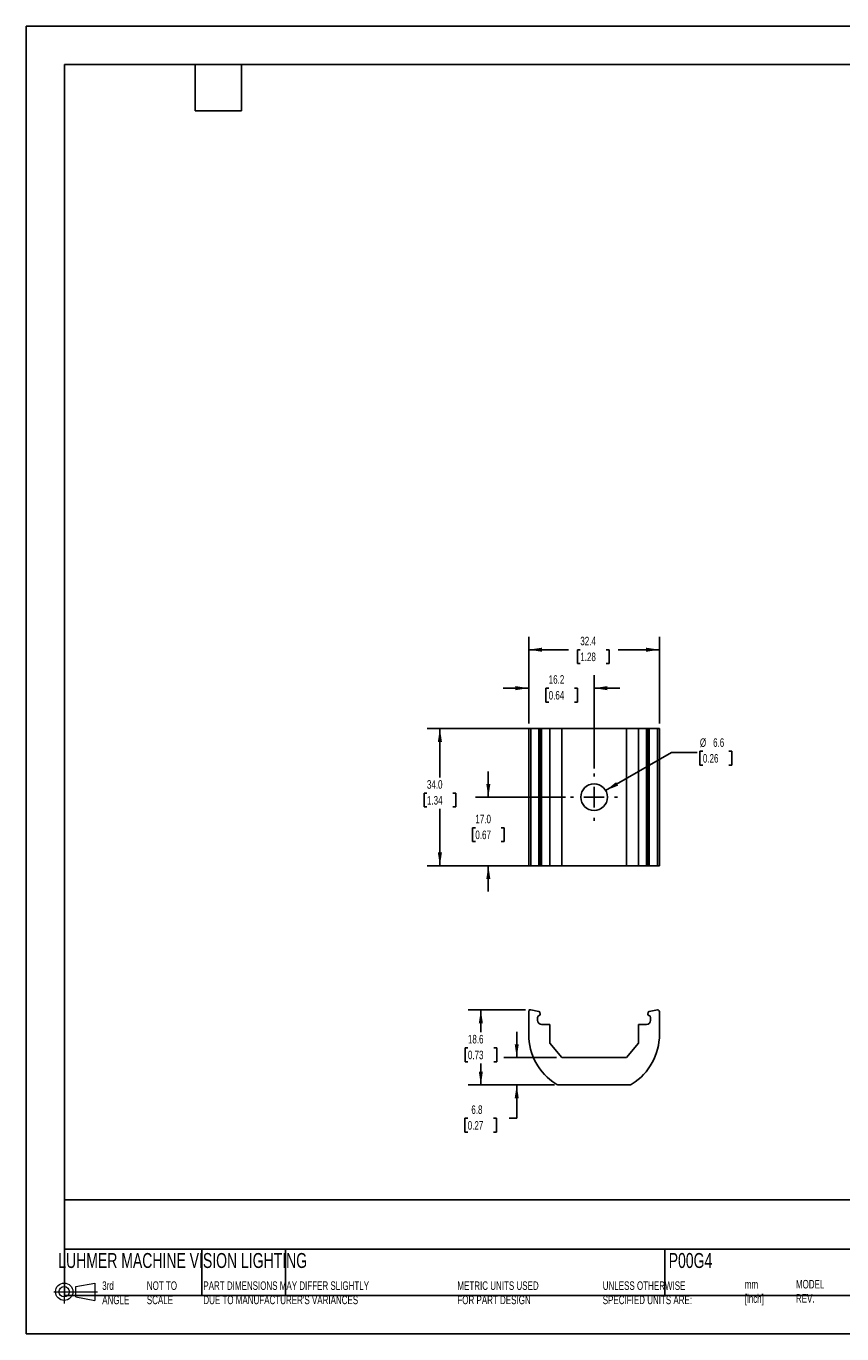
# Model space of a CAD drawing. Header units: millimetres. Extents: x 0 to 419, y 0 to 324.
# Tile 1 of 2: x 0 to 202, y 0 to 324. Entities that reach past the tile are written whole.
import ezdxf

# ---------------------------------------------------------------- set-up
doc = ezdxf.new("R2010")
doc.units = ezdxf.units.MM
doc.linetypes.add('CENTERX2', pattern=[20.32, 12.7, -2.54, 2.54, -2.54])
doc.layers.add('CENTER', color=40, linetype='CENTERX2')
doc.layers.add('DIMENSIONS', color=140, linetype='Continuous', lineweight=25)
doc.layers.add('TEXT', color=140, linetype='Continuous', lineweight=25)
doc.styles.add('SLDTEXTSTYLE0', font='TXT', dxfattribs={"width": 0.7})
doc.dimstyles.new('SLDDIMSTYLE0', dxfattribs={"dimtxt": 2.158008, "dimasz": 3.302, "dimexe": 0, "dimexo": 0.0625, "dimgap": 0.539502, "dimtad": 0, "dimtih": 1, "dimtoh": 1, "dimdec": 1, "dimrnd": 1e-09, "dimzin": 12, "dimdsep": 46, "dimtxsty": 'SLDTEXTSTYLE0', "dimsah": 1, "dimcen": 0, "dimadec": 0, "dimazin": 3, "dimtfac": 1, "dimtdec": 1, "dimtofl": 0, "dimtmove": 0, "dimatfit": 3, "dimfxl": 0, "dimfrac": 2, "dimtolj": 1, "dimtzin": 12, "dimarcsym": 0})
doc.dimstyles.new('SLDDIMSTYLE1', dxfattribs={"dimtxt": 2.158008, "dimasz": 3.302, "dimexe": 0, "dimexo": 0.0625, "dimgap": 0.539502, "dimtad": 0, "dimtih": 1, "dimtoh": 1, "dimdec": 1, "dimrnd": 1e-09, "dimzin": 4, "dimdsep": 46, "dimtxsty": 'SLDTEXTSTYLE0', "dimsah": 1, "dimcen": 0.09, "dimadec": 0, "dimazin": 1, "dimtfac": 1, "dimtdec": 1, "dimtmove": 0, "dimatfit": 0, "dimfxl": 0, "dimfrac": 2, "dimtolj": 1, "dimtzin": 12, "dimarcsym": 0})
doc.dimstyles.new('SLDDIMSTYLE2', dxfattribs={"dimtxt": 2.158008, "dimasz": 3.302, "dimexe": 0, "dimexo": 0.0625, "dimgap": 0.539502, "dimtad": 0, "dimtih": 1, "dimtoh": 1, "dimdec": 1, "dimrnd": 1e-09, "dimzin": 4, "dimdsep": 46, "dimtxsty": 'SLDTEXTSTYLE0', "dimsah": 1, "dimcen": 0.09, "dimadec": 0, "dimazin": 1, "dimtfac": 1, "dimtdec": 1, "dimtofl": 0, "dimtmove": 0, "dimatfit": 3, "dimfxl": 0, "dimfrac": 2, "dimtolj": 1, "dimtzin": 12, "dimarcsym": 0})
doc.dimstyles.new('SLDDIMSTYLE3', dxfattribs={"dimtxt": 2.158008, "dimasz": 3.302, "dimexe": 0, "dimexo": 0.0625, "dimgap": 0.539502, "dimtad": 0, "dimtih": 1, "dimtoh": 1, "dimdec": 1, "dimrnd": 1e-09, "dimzin": 12, "dimdsep": 46, "dimtxsty": 'SLDTEXTSTYLE0', "dimsah": 1, "dimcen": 0.09, "dimadec": 0, "dimazin": 3, "dimtfac": 1, "dimtdec": 1, "dimtmove": 0, "dimatfit": 0, "dimfxl": 0, "dimfrac": 2, "dimtolj": 1, "dimtzin": 12, "dimarcsym": 0})
doc.dimstyles.new('SLDDIMSTYLE4', dxfattribs={"dimtxt": 2.158008, "dimasz": 3.302, "dimexe": 0, "dimexo": 0.0625, "dimgap": 0.539502, "dimtad": 0, "dimtih": 1, "dimtoh": 1, "dimdec": 1, "dimrnd": 1e-09, "dimzin": 12, "dimdsep": 46, "dimtxsty": 'SLDTEXTSTYLE0', "dimsah": 1, "dimcen": 0.09, "dimadec": 0, "dimazin": 3, "dimtfac": 1, "dimtdec": 1, "dimtofl": 0, "dimtmove": 0, "dimatfit": 3, "dimfxl": 0, "dimfrac": 2, "dimtolj": 1, "dimtzin": 12, "dimarcsym": 0})

# ---------------------------------------------------------------- blocks, each defined once
blk = doc.blocks.new('Block11')
at = {"color": 7, "linetype": 'Continuous', "lineweight": 18}
for p, q in [((2.59, 5.31), (2.59, 0)), ((5.48, 4.17), (10.18, 5.03)), ((5.48, 1.6), (5.48, 4.17)), ((10.18, 5.03), (10.18, 0.73)), ((0, 2.88), (10.87, 2.88)), ((5.48, 1.6), (10.18, 0.73))]:
    blk.add_line(p, q, dxfattribs=at)
for radius in [2.15, 1.29]:
    blk.add_circle((2.59, 2.88), radius, dxfattribs=at)
blk = doc.blocks.new('Block12')
at = {"color": 7, "linetype": 'Continuous'}
blk.add_blockref('Block11', (0, 0), dxfattribs=at)
blk = doc.blocks.new('_D')
at = {"layer": 'DIMENSIONS'}
for p, q in [((143.58, 134.56), (159.88, 143.98)), ((159.88, 143.98), (166.23, 143.98)), ((167.68, 144.28), (166.96, 144.28)), ((166.96, 144.28), (166.96, 140.85)), ((174.09, 144.28), (174.82, 144.28)), ((174.82, 144.28), (174.82, 140.85)), ((166.96, 140.85), (167.68, 140.85)), ((174.82, 140.85), (174.09, 140.85))]:
    blk.add_line(p, q, dxfattribs=at)
blk.add_solid([(143.58, 134.56), (146.69, 135.77), (146.18, 136.65)], dxfattribs=at)
at = {"layer": 'DIMENSIONS', "char_height": 2.117, "attachment_point": 1, "style": 'SLDTEXTSTYLE0'}
for s, insert in [('%%c', (166.95, 147.49)), ('6.6', (170.21, 147.49)), ('0.26', (167.68, 143.58))]:
    blk.add_mtext(s, dxfattribs=dict(at, insert=insert))
blk = doc.blocks.new('_D_1')
at = {"layer": 'DIMENSIONS'}
for p, q in [((114.52, 132.91), (114.52, 139.26)), ((133.61, 132.91), (111.34, 132.91)), ((111.31, 125.35), (110.59, 125.35)), ((110.59, 125.35), (110.59, 121.92)), ((117.72, 125.35), (118.45, 125.35)), ((118.45, 125.35), (118.45, 121.92)), ((110.59, 121.92), (111.31, 121.92)), ((118.45, 121.92), (117.72, 121.92)), ((128.45, 115.91), (111.34, 115.91)), ((114.52, 115.91), (114.52, 109.56))]:
    blk.add_line(p, q, dxfattribs=at)
for points in [[(114.52, 132.91), (115.03, 136.21), (114.01, 136.21)], [(114.52, 115.91), (114.01, 112.61), (115.03, 112.61)]]:
    blk.add_solid(points, dxfattribs=at)
at = {"layer": 'DIMENSIONS', "char_height": 2.117, "attachment_point": 1, "style": 'SLDTEXTSTYLE0'}
for s, insert in [('17.0', (111.31, 128.56)), ('0.67', (111.31, 124.64))]:
    blk.add_mtext(s, dxfattribs=dict(at, insert=insert))
blk = doc.blocks.new('_D_2')
at = {"layer": 'DIMENSIONS'}
for p, q in [((128.45, 149.91), (99.34, 149.91)), ((102.52, 149.91), (102.52, 137.82)), ((99.31, 133.91), (98.59, 133.91)), ((98.59, 133.91), (98.59, 130.48)), ((105.72, 133.91), (106.45, 133.91)), ((106.45, 133.91), (106.45, 130.48)), ((98.59, 130.48), (99.31, 130.48)), ((102.52, 115.91), (102.52, 129.99)), ((106.45, 130.48), (105.72, 130.48)), ((128.45, 115.91), (99.34, 115.91))]:
    blk.add_line(p, q, dxfattribs=at)
for points in [[(102.52, 149.91), (102.01, 146.61), (103.03, 146.61)], [(102.52, 115.91), (103.03, 119.21), (102.01, 119.21)]]:
    blk.add_solid(points, dxfattribs=at)
at = {"layer": 'DIMENSIONS', "char_height": 2.117, "attachment_point": 1, "style": 'SLDTEXTSTYLE0'}
for s, insert in [('34.0', (99.31, 137.12)), ('1.34', (99.31, 133.2))]:
    blk.add_mtext(s, dxfattribs=dict(at, insert=insert))
blk = doc.blocks.new('_D_3')
at = {"layer": 'DIMENSIONS'}
for p, q in [((124.52, 151.18), (124.52, 163.09)), ((140.72, 140.02), (140.72, 163.09)), ((124.52, 159.91), (118.17, 159.91)), ((129.48, 159.91), (128.76, 159.91)), ((128.76, 159.91), (128.76, 156.48)), ((135.89, 159.91), (136.62, 159.91)), ((136.62, 159.91), (136.62, 156.48)), ((140.72, 159.91), (147.07, 159.91)), ((128.76, 156.48), (129.48, 156.48)), ((136.62, 156.48), (135.89, 156.48))]:
    blk.add_line(p, q, dxfattribs=at)
for points in [[(124.52, 159.91), (121.22, 160.42), (121.22, 159.4)], [(140.72, 159.91), (144.02, 159.4), (144.02, 160.42)]]:
    blk.add_solid(points, dxfattribs=at)
at = {"layer": 'DIMENSIONS', "char_height": 2.117, "attachment_point": 1, "style": 'SLDTEXTSTYLE0'}
for s, insert in [('16.2', (129.48, 163.12)), ('0.64', (129.48, 159.21))]:
    blk.add_mtext(s, dxfattribs=dict(at, insert=insert))
blk = doc.blocks.new('_D_4')
at = {"layer": 'DIMENSIONS'}
for p, q in [((124.52, 151.18), (124.52, 172.6)), ((156.92, 151.18), (156.92, 172.6)), ((124.52, 169.43), (134.39, 169.43)), ((137.31, 169.43), (136.59, 169.43)), ((136.59, 169.43), (136.59, 166)), ((143.73, 169.43), (144.45, 169.43)), ((144.45, 169.43), (144.45, 166)), ((156.92, 169.43), (146.65, 169.43)), ((136.59, 166), (137.31, 166)), ((144.45, 166), (143.73, 166))]:
    blk.add_line(p, q, dxfattribs=at)
for points in [[(124.52, 169.43), (127.82, 168.92), (127.82, 169.93)], [(156.92, 169.43), (153.61, 169.93), (153.61, 168.92)]]:
    blk.add_solid(points, dxfattribs=at)
at = {"layer": 'DIMENSIONS', "char_height": 2.117, "attachment_point": 1, "style": 'SLDTEXTSTYLE0'}
for s, insert in [('32.4', (137.31, 172.64)), ('1.28', (137.31, 168.72))]:
    blk.add_mtext(s, dxfattribs=dict(at, insert=insert))
blk = doc.blocks.new('SW_CENTERMARKSYMBOL_0')
at = {"layer": 'CENTER', "color": 0}
for p, q in [((0, 5.08), (0, 5.84)), ((-5.08, 0), (-5.84, 0)), ((0, 0), (-2.54, 0)), ((0, 0), (0, 2.54)), ((0, 0), (0, -2.54)), ((0, 0), (2.54, 0)), ((5.08, 0), (5.84, 0)), ((0, -5.08), (0, -5.84))]:
    blk.add_line(p, q, dxfattribs=at)
blk = doc.blocks.new('_D_5')
at = {"layer": 'DIMENSIONS'}
for p, q in [((123.69, 80.22), (109.49, 80.22)), ((112.67, 80.22), (112.67, 74.74)), ((109.46, 70.83), (108.74, 70.83)), ((108.74, 70.83), (108.74, 67.4)), ((115.87, 70.83), (116.6, 70.83)), ((116.6, 70.83), (116.6, 67.4)), ((108.74, 67.4), (109.46, 67.4)), ((112.67, 61.64), (112.67, 66.92)), ((116.6, 67.4), (115.87, 67.4)), ((130.95, 61.64), (109.49, 61.64))]:
    blk.add_line(p, q, dxfattribs=at)
for points in [[(112.67, 80.22), (112.16, 76.92), (113.17, 76.92)], [(112.67, 61.64), (113.17, 64.94), (112.16, 64.94)]]:
    blk.add_solid(points, dxfattribs=at)
at = {"layer": 'DIMENSIONS', "char_height": 2.117, "attachment_point": 1, "style": 'SLDTEXTSTYLE0'}
for s, insert in [('18.6', (109.46, 74.04)), ('0.73', (109.46, 70.13))]:
    blk.add_mtext(s, dxfattribs=dict(at, insert=insert))
blk = doc.blocks.new('_D_6')
at = {"layer": 'DIMENSIONS'}
for p, q in [((121.55, 68.44), (121.55, 74.79)), ((131.45, 68.44), (118.38, 68.44)), ((130.95, 61.64), (118.38, 61.64)), ((121.55, 53.38), (121.55, 61.64)), ((109.41, 53.38), (108.69, 53.38)), ((108.69, 53.38), (108.69, 49.95)), ((115.83, 53.38), (116.55, 53.38)), ((116.55, 53.38), (116.55, 49.95)), ((119.72, 53.38), (121.55, 53.38)), ((108.69, 49.95), (109.41, 49.95)), ((116.55, 49.95), (115.83, 49.95))]:
    blk.add_line(p, q, dxfattribs=at)
for points in [[(121.55, 68.44), (122.06, 71.74), (121.05, 71.74)], [(121.55, 61.64), (121.05, 58.33), (122.06, 58.33)]]:
    blk.add_solid(points, dxfattribs=at)
at = {"layer": 'DIMENSIONS', "char_height": 2.117, "attachment_point": 1, "style": 'SLDTEXTSTYLE0'}
for s, insert in [('6.8', (110.31, 56.59)), ('0.27', (109.41, 52.68))]:
    blk.add_mtext(s, dxfattribs=dict(at, insert=insert))

msp = doc.modelspace()

# ---------------------------------------------------------------- linework, layer by layer
at = {"color": 7, "linetype": 'Continuous'}
for p, q in [((0, 323.85), (0, 0)), ((0, 323.85), (419.1, 323.85)), ((419.1, 0), (0, 0))]:
    msp.add_line(p, q, dxfattribs=at)
for p, q in [((124.52, 149.91), (124.52, 115.91)), ((124.52, 149.91), (125.04, 149.91)), ((125.04, 149.91), (125.04, 115.91)), ((125.04, 149.91), (127.07, 149.91)), ((127.07, 149.91), (127.07, 115.91)), ((127.07, 149.91), (127.31, 149.91)), ((127.31, 149.91), (127.31, 115.91)), ((127.31, 149.91), (127.38, 149.91)), ((127.38, 149.91), (127.38, 115.91)), ((127.38, 149.91), (127.39, 149.91)), ((127.39, 149.91), (127.39, 115.91)), ((127.39, 149.91), (127.72, 149.91)), ((127.72, 149.91), (127.72, 115.91)), ((127.72, 149.91), (129.72, 149.91)), ((129.72, 149.91), (129.72, 115.91)), ((129.72, 149.91), (132.72, 149.91)), ((132.72, 149.91), (132.72, 115.91)), ((148.72, 149.91), (132.72, 149.91)), ((148.72, 149.91), (148.72, 115.91)), ((151.72, 149.91), (148.72, 149.91)), ((151.72, 149.91), (151.72, 115.91)), ((153.72, 149.91), (151.72, 149.91)), ((153.72, 149.91), (153.72, 115.91)), ((154.05, 149.91), (153.72, 149.91)), ((154.05, 149.91), (154.05, 115.91)), ((154.12, 149.91), (154.05, 149.91)), ((154.05, 149.91), (154.05, 115.91)), ((154.05, 149.91), (154.05, 149.91)), ((154.12, 149.91), (154.12, 115.91)), ((154.37, 149.91), (154.12, 149.91)), ((154.37, 149.91), (154.37, 115.91)), ((156.4, 149.91), (154.37, 149.91)), ((156.4, 149.91), (156.4, 115.91)), ((156.92, 149.91), (156.4, 149.91)), ((156.92, 149.91), (156.92, 115.91)), ((124.52, 115.91), (125.04, 115.91)), ((125.04, 115.91), (127.07, 115.91)), ((127.07, 115.91), (127.31, 115.91)), ((127.31, 115.91), (127.38, 115.91)), ((127.38, 115.91), (127.39, 115.91)), ((127.39, 115.91), (127.72, 115.91)), ((127.72, 115.91), (129.72, 115.91)), ((129.72, 115.91), (132.72, 115.91)), ((148.72, 115.91), (132.72, 115.91)), ((151.72, 115.91), (148.72, 115.91)), ((153.72, 115.91), (151.72, 115.91)), ((154.05, 115.91), (153.72, 115.91)), ((154.12, 115.91), (154.05, 115.91)), ((154.05, 115.91), (154.05, 115.91)), ((154.37, 115.91), (154.12, 115.91)), ((156.4, 115.91), (154.37, 115.91)), ((156.92, 115.91), (156.4, 115.91)), ((124.52, 74.17), (124.52, 79.78)), ((125.04, 80.22), (127.07, 79.86)), ((126.72, 78.37), (126.72, 77.64)), ((127.31, 79.62), (127.38, 79.21)), ((154.12, 79.62), (154.05, 79.21)), ((156.4, 80.22), (154.37, 79.86)), ((154.72, 78.37), (154.72, 77.64)), ((156.92, 74.17), (156.92, 79.78)), ((127.72, 76.64), (129.72, 76.64)), ((129.72, 76.64), (129.72, 72.01)), ((151.72, 76.64), (151.72, 72.01)), ((153.72, 76.64), (151.72, 76.64)), ((129.72, 72.01), (132.72, 68.44)), ((151.72, 72.01), (148.72, 68.44)), ((148.72, 68.44), (132.72, 68.44)), ((132.22, 61.64), (149.22, 61.64))]:
    msp.add_line(p, q)
for centre, radius, start, end in [((140.72, 132.91), 3.3, 90, 270), ((140.72, 132.91), 3.3, 270, 90), ((124.96, 79.78), 0.441, 80, 180), ((127.22, 78.37), 0.5, 99.352, 180), ((127.02, 79.56), 0.3, 10, 80), ((127.09, 79.16), 0.3, 279.352, 0), ((127.09, 79.16), 0.3, 0, 10), ((154.35, 79.16), 0.3, 170, 180), ((154.35, 79.16), 0.3, 180, 260.648), ((154.42, 79.56), 0.3, 100, 170), ((154.22, 78.37), 0.5, 0, 80.648), ((156.48, 79.78), 0.441, 0, 100), ((127.72, 77.64), 1, 180, 270), ((153.72, 77.64), 1, 270, 0), ((139.03, 74.17), 14.51, 180, 237.7101), ((142.41, 74.17), 14.51, 302.2899, 0), ((132.22, 63.4), 1.76, 237.7101, 270), ((149.22, 63.4), 1.76, 270, 302.2899)]:
    msp.add_arc(centre, radius, start, end)
at = {"layer": 'DIMENSIONS'}
msp.add_line((124.96, 80.22), (124.52, 80.22), dxfattribs=at)
at = {"layer": 'TEXT'}
for p, q in [((9.52, 314.32), (409.57, 314.32)), ((9.52, 314.32), (9.52, 9.52)), ((41.91, 302.89), (41.91, 314.32)), ((53.34, 302.89), (53.34, 314.32)), ((41.91, 302.89), (53.34, 302.89)), ((409.57, 33.19), (9.52, 33.19)), ((409.57, 20.95), (9.52, 20.95)), ((43.57, 20.95), (43.57, 9.52)), ((64.26, 20.95), (64.26, 9.52)), ((158.23, 20.95), (158.23, 9.52)), ((9.52, 9.52), (409.57, 9.52))]:
    msp.add_line(p, q, dxfattribs=at)

# ---------------------------------------------------------------- block references
at = {"layer": 'CENTER'}
msp.add_blockref('SW_CENTERMARKSYMBOL_0', (140.72, 132.91), dxfattribs=at)
at = {"layer": 'TEXT'}
msp.add_blockref('Block12', (6.84, 7.55), dxfattribs=at)

# ---------------------------------------------------------------- texts
at = {"layer": 'TEXT', "attachment_point": 1, "style": 'SLDTEXTSTYLE0'}
for s, insert, char_height in [('LUHMER MACHINE VISION LIGHTING', (7.97, 20.02), 3.7042), ('P00G4', (159.21, 20.02), 3.704), ('3rd^JANGLE', (18.85, 13), 2.117), ('NOT TO^JSCALE', (29.91, 13), 2.1167), ("PART DIMENSIONS MAY DIFFER SLIGHTLY ^JDUE TO MANUFACTURER'S VARIANCES", (43.91, 13), 2.1167), ('METRIC UNITS USED ^JFOR PART DESIGN', (106.85, 13), 2.1167), ('UNLESS OTHERWISE ^JSPECIFIED UNITS ARE:', (142.87, 13), 2.1167), ('MODEL ^JREV.', (190.73, 13.36), 2.1167), ('mm^J[inch]', (178.06, 13.33), 2.117)]:
    msp.add_mtext(s, dxfattribs=dict(at, insert=insert, char_height=char_height))

# ---------------------------------------------------------------- dimensions: what is measured, and where the dimension line sits
at = {"layer": 'DIMENSIONS'}
for base, p1, p2, dimstyle, picture, middle in [((156.92, 169.43), (124.52, 149.91), (156.92, 149.91), 'SLDDIMSTYLE4', '_D_4', (140.52, 169.43)), ((124.52, 159.91), (140.72, 138.75), (124.52, 149.91), 'SLDDIMSTYLE3', '_D_3', (132.69, 159.91))]:
    dim = msp.add_linear_dim(base=base, p1=p1, p2=p2, dimstyle=dimstyle, dxfattribs=at)
    dim.commit()
    dim.dimension.update_dxf_attribs({"geometry": picture, "text_midpoint": middle, "dimtype": 160})
for base, p1, p2, dimstyle, picture, middle in [((102.52, 149.91), (129.72, 115.91), (129.72, 149.91), 'SLDDIMSTYLE2', '_D_2', (102.52, 133.91)), ((114.52, 115.91), (134.88, 132.91), (129.72, 115.91), 'SLDDIMSTYLE1', '_D_1', (114.52, 125.35)), ((112.67, 61.64), (124.96, 80.22), (132.22, 61.64), 'SLDDIMSTYLE4', '_D_5', (112.67, 70.83)), ((121.55, 61.64), (132.72, 68.44), (132.22, 61.64), 'SLDDIMSTYLE3', '_D_6', (121.55, 53.38))]:
    dim = msp.add_linear_dim(base=base, p1=p1, p2=p2, angle=90, dimstyle=dimstyle, dxfattribs=at)
    dim.commit()
    dim.dimension.update_dxf_attribs({"geometry": picture, "text_midpoint": middle, "dimtype": 160})
dim = msp.add_diameter_dim_2p(p1=(137.86, 131.26), p2=(143.58, 134.56), dimstyle='SLDDIMSTYLE0', dxfattribs=at)
dim.commit()
dim.dimension.update_dxf_attribs({"geometry": '_D', "text_midpoint": (170.89, 143.98), "dimtype": 163})

doc.saveas('drawing.dxf')
